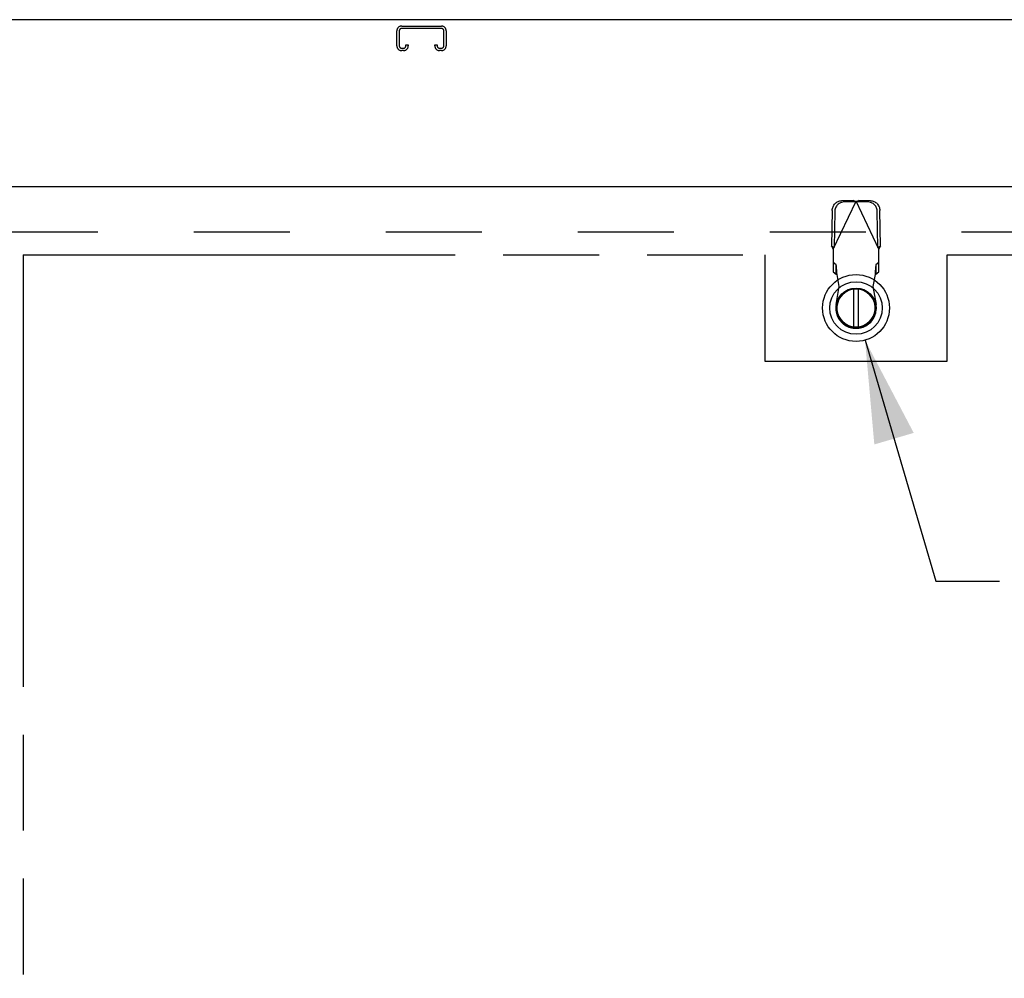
# Model space of a CAD drawing. Header units: inches. Extents: x 0 to 287, y 0 to 186.
# Tile 16 of 22: x 96 to 112, y 122 to 138. Entities that reach past the tile are written whole.
import ezdxf

# ---------------------------------------------------------------- set-up
doc = ezdxf.new("R2010")
doc.units = ezdxf.units.IN
doc.header["$LTSCALE"] = 15.81
doc.header["$MEASUREMENT"] = 0
doc.linetypes.add('HIDDEN', pattern=[0.2, 0.1, -0.1])
doc.linetypes.add('PHANTOM', pattern=[0.8, 0.45, -0.05, 0.1, -0.05, 0.1, -0.05])
doc.layers.get('0').update_dxf_attribs({"linetype": 'CONTINUOUS'})
for name, color, linetype in [('AVAILABLE_DOOR_SPACE', 7, 'CONTINUOUS'), ('DEFAULT_2', 8, 'HIDDEN'), ('DIMENSIONS', 7, 'CONTINUOUS')]:
    doc.layers.add(name, color=color, linetype=linetype)
doc.styles.get("Standard").update_dxf_attribs({"font": 'arial.ttf'})
doc.dimstyles.new('DIMSTYLE_1', dxfattribs={"dimtxt": 1.268182, "dimasz": 1.690909, "dimexe": 0.09, "dimexo": 0.07, "dimgap": 0.0375, "dimtad": 0, "dimtih": 1, "dimtoh": 1, "dimzin": 4, "dimdsep": 46, "dimtxsty": 'Standard', "dimblk": '_FILLED', "dimblk1": '_FILLED', "dimblk2": '_FILLED', "dimcen": 0.09, "dimazin": 1, "dimtfac": 1, "dimtdec": 3, "dimtofl": 0, "dimtmove": 0, "dimatfit": 3, "dimldrblk": '_FILLED', "dimfxl": 1, "dimtolj": 1, "dimtzin": 4, "dimarcsym": 0})
doc.dimstyles.get("Standard").update_dxf_attribs({"dimtxt": 1.437273, "dimasz": 1.690909, "dimexe": 0.09, "dimexo": 0.07, "dimgap": 0.09, "dimtad": 0, "dimtih": 1, "dimtoh": 1, "dimdec": 3, "dimzin": 4, "dimdsep": 46, "dimtxsty": 'Standard', "dimblk": '_FILLED', "dimblk1": '_FILLED', "dimblk2": '_FILLED', "dimcen": 0.09, "dimadec": 3, "dimazin": 1, "dimtp": 0.001, "dimtm": 0.001, "dimtfac": 1, "dimtdec": 3, "dimtofl": 0, "dimtmove": 0, "dimatfit": 3, "dimldrblk": '_FILLED', "dimfxl": 1, "dimtolj": 1, "dimtzin": 4, "dimarcsym": 0})

# ---------------------------------------------------------------- blocks, each defined once
blk = doc.blocks.new('_FILLED')
at = {"color": 0, "linetype": 'ByBlock'}
blk.add_solid([(0, 0), (-1, 0.2), (-1, -0.2)], dxfattribs=at)
blk = doc.blocks.new('*D8')
at = {"layer": 'DIMENSIONS', "color": 2, "linetype": 'Continuous'}
for p, q in [((92.12, 113.808), (88.738, 113.808)), ((95.745, 113.808), (98.869, 113.808))]:
    blk.add_line(p, q, dxfattribs=at)
at = {"layer": 'DIMENSIONS', "color": 2, "linetype": 'Continuous', "xscale": 1.6909090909, "yscale": 1.6909090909, "zscale": 1.6909090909}
blk.add_blockref('_FILLED', (92.12, 113.808), dxfattribs=at)
at = {"layer": 'DIMENSIONS', "color": 2, "linetype": 'Continuous', "xscale": 1.6909090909, "yscale": 1.6909090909, "zscale": 1.6909090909, "rotation": 180}
blk.add_blockref('_FILLED', (95.745, 113.808), dxfattribs=at)
at = {"layer": 'DIMENSIONS', "color": 2, "linetype": 'Continuous', "insert": (99.503, 114.442), "char_height": 1.2682, "width": 3.44625, "attachment_point": 1, "line_spacing_factor": 0.9}
blk.add_mtext('3.63', dxfattribs=at)

msp = doc.modelspace()

# ---------------------------------------------------------------- linework, layer by layer
at = {"color": 3, "linetype": 'Continuous'}
for p, q in [((127.131, 138.178), (55.235, 138.178)), ((92.162, 135.428), (126.766, 135.428))]:
    msp.add_line(p, q, dxfattribs=at)
at = {"color": 7, "linetype": 'Continuous'}
for p, q in [((109.425, 133.74), (109.425, 133.115)), ((109.504, 133.115), (109.504, 133.74))]:
    msp.add_line(p, q, dxfattribs=at)
for radius in [0.551, 0.433, 0.329, 0.317]:
    msp.add_circle((109.464, 133.428), radius, dxfattribs=at)
msp.add_arc((109.464, 133.428), 0.315, 100.0787, 79.9213, dxfattribs=at)
at = {"layer": 'AVAILABLE_DOOR_SPACE', "color": 4, "linetype": 'PHANTOM'}
for p, q in [((95.745, 134.303), (95.745, 96.053)), ((95.745, 134.303), (107.964, 134.303)), ((107.964, 134.303), (107.964, 132.553)), ((110.964, 132.553), (110.964, 134.303)), ((110.964, 134.303), (125.058, 134.303)), ((107.964, 132.553), (110.964, 132.553))]:
    msp.add_line(p, q, dxfattribs=at)
at = {"layer": 'DEFAULT_2', "color": 8, "linetype": 'HIDDEN'}
for p, q in [((101.981, 138.074), (102.634, 138.074)), ((102.634, 138.034), (101.981, 138.034)), ((101.901, 137.748), (101.901, 137.994)), ((101.941, 137.994), (101.941, 137.748)), ((102.674, 137.748), (102.674, 137.994)), ((102.714, 137.994), (102.714, 137.748)), ((101.981, 137.708), (102.009, 137.708)), ((102.049, 137.748), (102.049, 137.762)), ((102.049, 137.762), (102.089, 137.762)), ((102.089, 137.762), (102.089, 137.748)), ((102.526, 137.748), (102.526, 137.762)), ((102.526, 137.762), (102.566, 137.762)), ((102.566, 137.762), (102.566, 137.748)), ((102.606, 137.708), (102.634, 137.708)), ((102.009, 137.668), (101.981, 137.668)), ((102.634, 137.668), (102.606, 137.668)), ((109.09, 134.398), (109.464, 135.186)), ((109.42, 135.199), (109.227, 135.196)), ((109.461, 135.179), (109.268, 135.176)), ((109.42, 135.199), (109.442, 135.192)), ((109.42, 135.199), (109.461, 135.179)), ((109.442, 135.192), (109.464, 135.186)), ((109.464, 135.186), (109.487, 135.192)), ((109.838, 134.398), (109.464, 135.186)), ((109.467, 135.179), (109.509, 135.199)), ((109.66, 135.176), (109.467, 135.179)), ((109.487, 135.192), (109.509, 135.199)), ((109.702, 135.196), (109.509, 135.199)), ((109.072, 135.037), (109.062, 134.446)), ((109.114, 135.017), (109.104, 134.426)), ((109.825, 134.426), (109.815, 135.017)), ((109.867, 134.446), (109.856, 135.037)), ((125.433, 134.678), (92.829, 134.678)), ((109.104, 134.426), (109.062, 134.446)), ((109.867, 134.446), (109.825, 134.426)), ((109.09, 134.398), (109.09, 134.024)), ((109.838, 134.024), (109.838, 134.398)), ((109.136, 134.138), (109.09, 134.179)), ((109.136, 133.983), (109.136, 134.138)), ((109.838, 134.179), (109.792, 134.138)), ((109.792, 134.138), (109.792, 133.983)), ((109.09, 134.024), (109.136, 133.983)), ((109.189, 133.782), (109.151, 133.979)), ((109.778, 133.979), (109.74, 133.782)), ((109.792, 133.983), (109.838, 134.024)), ((109.135, 133.488), (109.189, 133.782)), ((109.74, 133.782), (109.794, 133.488))]:
    msp.add_line(p, q, dxfattribs=at)
for points in [[(109.072, 135.037), (109.073, 135.052), (109.076, 135.067), (109.08, 135.082), (109.085, 135.097), (109.091, 135.111), (109.099, 135.124), (109.108, 135.136), (109.119, 135.148), (109.13, 135.158), (109.142, 135.168), (109.155, 135.176), (109.168, 135.183), (109.183, 135.188), (109.197, 135.192), (109.212, 135.195), (109.227, 135.196)], [(109.268, 135.176), (109.253, 135.175), (109.239, 135.172), (109.224, 135.168), (109.21, 135.163), (109.196, 135.156), (109.184, 135.148), (109.171, 135.139), (109.16, 135.128), (109.15, 135.117), (109.141, 135.104), (109.133, 135.091), (109.126, 135.077), (109.121, 135.062), (109.117, 135.047), (109.115, 135.032), (109.114, 135.017)], [(109.815, 135.017), (109.814, 135.032), (109.811, 135.047), (109.808, 135.062), (109.802, 135.077), (109.796, 135.091), (109.788, 135.104), (109.779, 135.117), (109.768, 135.128), (109.757, 135.139), (109.745, 135.148), (109.732, 135.156), (109.719, 135.163), (109.705, 135.168), (109.69, 135.172), (109.675, 135.175), (109.66, 135.176)], [(109.702, 135.196), (109.717, 135.195), (109.732, 135.192), (109.746, 135.188), (109.76, 135.183), (109.774, 135.176), (109.787, 135.168), (109.799, 135.158), (109.81, 135.148), (109.82, 135.136), (109.829, 135.124), (109.837, 135.111), (109.844, 135.097), (109.849, 135.082), (109.853, 135.067), (109.855, 135.052), (109.856, 135.037)], [(109.09, 134.398), (109.081, 134.414), (109.076, 134.422), (109.071, 134.43), (109.067, 134.438), (109.062, 134.446)], [(109.867, 134.446), (109.862, 134.438), (109.857, 134.43), (109.853, 134.422)], [(109.853, 134.422), (109.843, 134.406), (109.838, 134.398)], [(109.148, 134.026), (109.147, 134.042), (109.146, 134.056), (109.145, 134.07), (109.144, 134.083), (109.143, 134.094), (109.142, 134.105), (109.141, 134.114), (109.14, 134.123), (109.138, 134.129), (109.137, 134.134), (109.136, 134.138)], [(109.792, 134.138), (109.791, 134.134), (109.79, 134.129), (109.789, 134.123), (109.788, 134.114), (109.787, 134.105), (109.786, 134.094), (109.785, 134.083), (109.784, 134.07), (109.783, 134.056), (109.782, 134.042), (109.781, 134.026), (109.78, 134.011), (109.778, 133.979)], [(109.136, 133.983), (109.139, 133.983), (109.141, 133.982), (109.144, 133.981), (109.146, 133.981), (109.148, 133.98), (109.151, 133.979)], [(109.151, 133.979), (109.15, 133.995), (109.148, 134.026)], [(109.778, 133.979), (109.78, 133.98), (109.783, 133.981), (109.785, 133.981), (109.787, 133.982), (109.79, 133.983), (109.792, 133.983)]]:
    msp.add_lwpolyline(points, dxfattribs=at)
for centre, radius, start, end in [((101.981, 137.994), 0.08, 90, 180), ((101.981, 137.994), 0.04, 90, 180), ((102.634, 137.994), 0.08, 0, 90), ((102.634, 137.994), 0.04, 0, 90), ((101.981, 137.748), 0.08, 180, 270), ((101.981, 137.748), 0.04, 180, 270), ((102.009, 137.748), 0.08, 270, 360), ((102.009, 137.748), 0.04, 270, 360), ((102.606, 137.748), 0.08, 180, 270), ((102.606, 137.748), 0.04, 180, 270), ((102.634, 137.748), 0.08, 270, 360), ((102.634, 137.748), 0.04, 270, 360), ((109.464, 133.428), 0.335, 169.673, 10.327)]:
    msp.add_arc(centre, radius, start, end, dxfattribs=at)

# ---------------------------------------------------------------- dimensions: what is measured, and where the dimension line sits
at = {"layer": 'DIMENSIONS', "color": 2, "linetype": 'Continuous'}
dim = msp.add_linear_dim(base=(92.12006268, 113.808206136), p1=(95.74506268, 134.303269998), p2=(92.12006268, 55.052269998), angle=180, dimstyle='DIMSTYLE_1', dxfattribs=at)
dim.commit()
dim.dimension.update_dxf_attribs({"geometry": '*D8', "text_midpoint": (101.224462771, 113.801136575), "dimtype": 160})

# ---------------------------------------------------------------- leaders
at = {"layer": 'DIMENSIONS', "color": 2, "linetype": 'Continuous', "annotation_type": 0, "has_hookline": 1, "hookline_direction": 1, "text_width": 7.949}
msp.add_leader([(109.613, 132.897), (110.78, 128.927), (111.83, 128.927)], dimstyle='Standard', override={"dimtad": 0}, dxfattribs=at)

doc.saveas('drawing.dxf')
